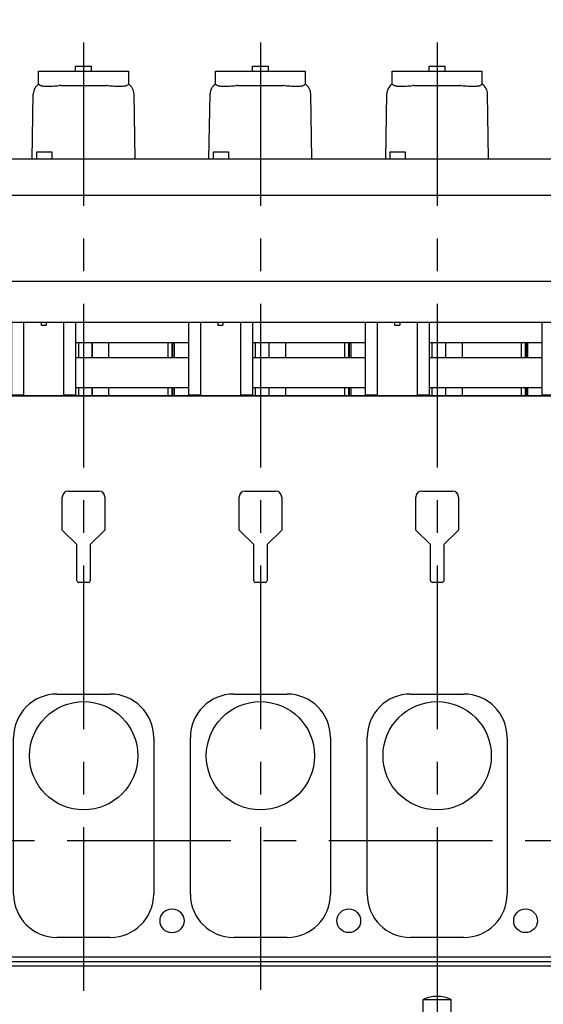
# Model space of a CAD drawing. Header units: millimetres. Extents: x 0 to 1189, y 0 to 841.
# Tile 86 of 106: x 708 to 786, y 575 to 723. Entities that reach past the tile are written whole.
import ezdxf
from ezdxf.enums import TextEntityAlignment as Align

# ---------------------------------------------------------------- set-up
doc = ezdxf.new("R2010")
doc.units = ezdxf.units.MM
doc.header["$LTSCALE"] = 65.395
doc.linetypes.add('CENTER', pattern=[0.6, 0.375, -0.075, 0.075, -0.075])
doc.linetypes.add('PHANTOM', pattern=[0.8, 0.45, -0.05, 0.1, -0.05, 0.1, -0.05])
doc.layers.get('0').update_dxf_attribs({"linetype": 'CONTINUOUS'})
for name, color, linetype in [('1907_210700_40_SIMPLE1_T2_X_PBL163', 7, 'CONTINUOUS'), ('1907_210700_40_SIMPLE1_T2_X_PBL183', 7, 'CONTINUOUS'), ('1907_210700_40_SIMPLE1_T2_X_PBL195', 7, 'CONTINUOUS'), ('1907_210700_40_SIMPLE1_X_ABL162', 7, 'CONTINUOUS'), ('1907_210700_40_SIMPLE1_X_ABL182', 7, 'CONTINUOUS'), ('1907_210700_40_SIMPLE1_X_ABL194', 7, 'CONTINUOUS'), ('1907_734000_04_SIMPLE1_C_ABL108', 7, 'CONTINUOUS'), ('1907_734000_04_SIMPLE1_T1_C_PBL109', 7, 'CONTINUOUS'), ('1997_111200_14_SIMPLE1_T4_X_PBL126', 7, 'CONTINUOUS'), ('1997_111200_14_SIMPLE1_T4_X_PBL128', 7, 'CONTINUOUS'), ('1997_111200_14_SIMPLE1_T4_X_PBL130', 7, 'CONTINUOUS'), ('1997_111200_14_SIMPLE1_X_ABL76', 7, 'CONTINUOUS'), ('1997_832000_08_SIMPLE1_T2_X_PBL161', 7, 'CONTINUOUS'), ('1997_832000_08_SIMPLE1_T2_X_PBL165', 7, 'CONTINUOUS'), ('1997_832000_08_SIMPLE1_T2_X_PBL166', 7, 'CONTINUOUS'), ('1997_832000_08_SIMPLE1_T3_X_PBL160', 7, 'CONTINUOUS'), ('1997_832000_08_SIMPLE1_T3_X_PBL164', 7, 'CONTINUOUS'), ('1997_832000_08_SIMPLE1_T3_X_PBL171', 7, 'CONTINUOUS'), ('1997_832000_08_SIMPLE1_T3_X_PBL172', 7, 'CONTINUOUS'), ('1997_832000_08_SIMPLE1_T3_X_PBL173', 7, 'CONTINUOUS'), ('1997_832000_08_SIMPLE1_T3_X_PBL174', 7, 'CONTINUOUS'), ('1997_832000_08_SIMPLE1_T3_X_PBL175', 7, 'CONTINUOUS'), ('1997_832000_08_SIMPLE1_T5_X_PBL191', 7, 'CONTINUOUS'), ('1997_832000_08_SIMPLE1_T5_X_PBL192', 7, 'CONTINUOUS'), ('1997_832000_08_SIMPLE1_X_ABL99', 7, 'CONTINUOUS'), ('32007_040000_TLKGS_KS_V_ABL104', 7, 'CONTINUOUS'), ('32007_041000_TLKGS_KS_V_ABL105', 7, 'CONTINUOUS'), ('32097_000000_TLKGS_MARKETING_ABL3', 7, 'CONTINUOUS'), ('32097_030000_TLKGS_V_ABL12', 7, 'CONTINUOUS'), ('32097_100000_TLKGS_V_ABL31', 7, 'CONTINUOUS'), ('32097_111000_01_SIMPLE1_T1_X_PBL75', 7, 'CONTINUOUS'), ('32097_111000_01_SIMPLE1_X_ABL74', 7, 'CONTINUOUS'), ('32097_111200_01_SIMPLE1_T4_X_PBL125', 7, 'CONTINUOUS'), ('32097_111200_01_SIMPLE1_T4_X_PBL127', 7, 'CONTINUOUS'), ('32097_111200_01_SIMPLE1_T4_X_PBL129', 7, 'CONTINUOUS'), ('32097_111200_01_SIMPLE1_X_ABL95', 7, 'CONTINUOUS'), ('32097_111400_01_SIMPLE1_T1_X_PBL93', 7, 'CONTINUOUS'), ('32097_111400_01_SIMPLE1_X_ABL92', 7, 'CONTINUOUS'), ('32097_152000_01_SIMPLE1_T2_VOR_PBL84', 7, 'CONTINUOUS'), ('32097_152000_01_SIMPLE1_VORAB_ABL32', 7, 'CONTINUOUS'), ('32097_200000_TLKGS_V_ABL101', 7, 'CONTINUOUS'), ('32097_700000_TLKGS_V_ABL13', 7, 'CONTINUOUS'), ('32097_727000_01_SIMPLE1_T1_VOR_PBL17', 7, 'CONTINUOUS'), ('32097_727000_01_SIMPLE1_VORAB_ABL16', 7, 'CONTINUOUS'), ('32097_800000_TLKGS_V_ABL24', 7, 'CONTINUOUS'), ('new_view_1_VBL0', 7, 'CONTINUOUS')]:
    doc.layers.add(name, color=color, linetype=linetype)
doc.styles.get("Standard").update_dxf_attribs({"font": 'txt', "width": 0.6})
doc.dimstyles.new('DIMSTYLE_2', dxfattribs={"dimtxt": 3.5, "dimasz": 3.5, "dimexe": 1.8, "dimexo": 0, "dimgap": 0.875, "dimtad": 1, "dimdec": 0, "dimlfac": 20, "dimdsep": 46, "dimtxsty": 'Standard', "dimblk": '_FILLED', "dimblk1": '_FILLED', "dimblk2": '_FILLED', "dimcen": 0.09, "dimadec": 0, "dimazin": 0, "dimtp": 2, "dimtm": 2, "dimtfac": 1, "dimtdec": 0, "dimtofl": 0, "dimtmove": 0, "dimatfit": 3, "dimldrblk": '_FILLED', "dimfxl": 1, "dimtolj": 1, "dimarcsym": 0})
doc.dimstyles.new('DIMSTYLE_3', dxfattribs={"dimtxt": 3.5, "dimasz": 3.5, "dimexe": 1.8, "dimexo": 0, "dimgap": 0.875, "dimtad": 1, "dimdec": 1, "dimlfac": 20, "dimdsep": 46, "dimtxsty": 'Standard', "dimblk": '_FILLED', "dimblk1": '_FILLED', "dimblk2": '_FILLED', "dimcen": 0.09, "dimadec": 0, "dimazin": 0, "dimtp": 2, "dimtm": 2, "dimtfac": 1, "dimtdec": 1, "dimtofl": 0, "dimtmove": 0, "dimatfit": 3, "dimldrblk": '_FILLED', "dimfxl": 1, "dimtolj": 1, "dimarcsym": 0})

# ---------------------------------------------------------------- blocks, each defined once
blk = doc.blocks.new('_FILLED')
at = {"color": 0, "linetype": 'ByBlock'}
blk.add_solid([(0, 0), (-1, 0.167), (-1, -0.167)], dxfattribs=at)
blk = doc.blocks.new('*D3')
at = {"color": 2, "linetype": 'Continuous'}
for p, q in [((539.45, 712.82), (539.45, 760.35)), ((850, 712.35), (850, 760.35)), ((539.45, 758.55), (694.72, 758.55)), ((850, 758.55), (694.72, 758.55))]:
    blk.add_line(p, q, dxfattribs=at)
at = {"color": 2, "linetype": 'Continuous', "xscale": 3.5, "yscale": 3.5, "zscale": 3.5, "rotation": 180}
blk.add_blockref('_FILLED', (539.45, 758.55), dxfattribs=at)
at = {"color": 2, "linetype": 'Continuous', "xscale": 3.5, "yscale": 3.5, "zscale": 3.5}
blk.add_blockref('_FILLED', (850, 758.55), dxfattribs=at)
at = {"color": 2, "linetype": 'Continuous', "width": 0.647619}
blk.add_text(' 6335', height=3.5, dxfattribs=at).set_placement((694.72, 759.42), align=Align.CENTER)
blk = doc.blocks.new('*D24')
at = {"color": 2, "linetype": 'Continuous'}
for p, q in [((563.4, 748.5), (909.14, 748.5)), ((907.34, 748.5), (907.34, 674.25)), ((907.34, 600), (907.34, 674.25)), ((896.51, 600), (909.14, 600))]:
    blk.add_line(p, q, dxfattribs=at)
at = {"color": 2, "linetype": 'Continuous', "xscale": 3.5, "yscale": 3.5, "zscale": 3.5}
for p, rotation in [((907.34, 748.5), 90), ((907.34, 600), 270)]:
    blk.add_blockref('_FILLED', p, dxfattribs=dict(at, rotation=rotation))
at = {"color": 2, "linetype": 'Continuous', "width": 0.690476}
blk.add_text('2970', height=3.5, rotation=90, dxfattribs=at).set_placement((906.47, 674.25), align=Align.CENTER)
blk = doc.blocks.new('32097_727000_01_SIMPLE1_T1_VOR_PBL17', base_point=(710.94, 712.25))
at = {"layer": '32097_727000_01_SIMPLE1_T1_VOR_PBL17', "color": 7, "linetype": 'Continuous'}
for p, q in [((710.46, 702.3), (710.46, 703.35)), ((710.46, 703.35), (712.71, 703.35)), ((712.71, 703.35), (712.71, 702.3)), ((736.96, 702.3), (736.96, 703.35)), ((736.96, 703.35), (739.21, 703.35)), ((739.21, 703.35), (739.21, 702.3)), ((763.46, 702.3), (763.46, 703.35)), ((763.46, 703.35), (765.71, 703.35)), ((765.71, 703.35), (765.71, 702.3)), ((622.42, 702.3), (868.52, 702.3)), ((729.48, 702.3), (729.48, 702.3)), ((729.48, 702.3), (732.02, 702.3)), ((732.02, 702.3), (732.02, 702.3)), ((755.98, 702.3), (755.98, 702.3)), ((755.98, 702.3), (758.52, 702.3)), ((758.52, 702.3), (758.52, 702.3)), ((782.48, 702.3), (785.02, 702.3)), ((782.48, 702.3), (782.48, 702.3)), ((785.02, 702.3), (785.02, 702.3)), ((622.42, 696.83), (868.52, 696.83)), ((622.42, 683.93), (868.52, 683.93)), ((622.42, 677.8), (868.52, 677.8))]:
    blk.add_line(p, q, dxfattribs=at)
blk = doc.blocks.new('32097_727000_01_SIMPLE1_VORAB_ABL16', base_point=(710.94, 712.25))
at = {"layer": '32097_727000_01_SIMPLE1_T1_VOR_PBL17'}
blk.add_blockref('32097_727000_01_SIMPLE1_T1_VOR_PBL17', (710.94, 712.25), dxfattribs=at)
blk = doc.blocks.new('32097_700000_TLKGS_V_ABL13', base_point=(710.94, 712.25))
at = {"layer": '32097_727000_01_SIMPLE1_VORAB_ABL16'}
blk.add_blockref('32097_727000_01_SIMPLE1_VORAB_ABL16', (710.94, 712.25), dxfattribs=at)
blk = doc.blocks.new('1997_832000_08_SIMPLE1_T3_X_PBL160', base_point=(707.6, 672.35))
at = {"layer": '1997_832000_08_SIMPLE1_T3_X_PBL160', "color": 7, "linetype": 'Continuous'}
for p, q in [((706.7, 677.8), (706.7, 666.9)), ((708.5, 677.14), (708.5, 675.05)), ((708.5, 672.2), (708.5, 670.11)), ((706.7, 666.9), (708.5, 666.9))]:
    blk.add_line(p, q, dxfattribs=at)
blk = doc.blocks.new('1997_832000_08_SIMPLE1_T2_X_PBL161', base_point=(711.5, 672.27))
at = {"layer": '1997_832000_08_SIMPLE1_T2_X_PBL161', "color": 7, "linetype": 'Continuous'}
for p, q in [((708.5, 677.8), (708.5, 672.2)), ((711.12, 677.8), (711.12, 677.32)), ((711.12, 677.32), (711.88, 677.32)), ((711.88, 677.8), (711.88, 677.32)), ((714.5, 677.8), (714.5, 672.2)), ((708.5, 670.93), (708.5, 666.75)), ((714.5, 670.93), (714.5, 666.75)), ((708.5, 666.8), (714.5, 666.8))]:
    blk.add_line(p, q, dxfattribs=at)
blk = doc.blocks.new('1997_832000_08_SIMPLE1_T3_X_PBL164', base_point=(715.4, 672.35))
at = {"layer": '1997_832000_08_SIMPLE1_T3_X_PBL164', "color": 7, "linetype": 'Continuous'}
for p, q in [((714.5, 677.14), (714.5, 675.05)), ((716.3, 677.8), (716.3, 666.9)), ((714.5, 672.2), (714.5, 670.11)), ((714.5, 666.9), (716.3, 666.9))]:
    blk.add_line(p, q, dxfattribs=at)
blk = doc.blocks.new('1997_832000_08_SIMPLE1_T2_X_PBL165', base_point=(738, 672.27))
at = {"layer": '1997_832000_08_SIMPLE1_T2_X_PBL165', "color": 7, "linetype": 'Continuous'}
for p, q in [((735, 677.8), (735, 672.2)), ((737.62, 677.8), (737.62, 677.32)), ((737.62, 677.32), (738.38, 677.32)), ((738.38, 677.8), (738.38, 677.32)), ((741, 677.8), (741, 672.2)), ((735, 670.93), (735, 666.75)), ((741, 670.93), (741, 666.75)), ((735, 666.8), (741, 666.8))]:
    blk.add_line(p, q, dxfattribs=at)
blk = doc.blocks.new('1997_832000_08_SIMPLE1_T2_X_PBL166', base_point=(764.5, 672.27))
at = {"layer": '1997_832000_08_SIMPLE1_T2_X_PBL166', "color": 7, "linetype": 'Continuous'}
for p, q in [((761.5, 677.8), (761.5, 672.2)), ((764.12, 677.8), (764.12, 677.32)), ((764.12, 677.32), (764.88, 677.32)), ((764.88, 677.8), (764.88, 677.32)), ((767.5, 677.8), (767.5, 672.2)), ((761.5, 670.93), (761.5, 666.75)), ((767.5, 670.93), (767.5, 666.75)), ((761.5, 666.8), (767.5, 666.8))]:
    blk.add_line(p, q, dxfattribs=at)
blk = doc.blocks.new('1997_832000_08_SIMPLE1_T3_X_PBL171', base_point=(734.1, 672.35))
at = {"layer": '1997_832000_08_SIMPLE1_T3_X_PBL171', "color": 7, "linetype": 'Continuous'}
for p, q in [((733.2, 677.8), (733.2, 666.9)), ((735, 677.14), (735, 675.05)), ((735, 672.2), (735, 670.11)), ((733.2, 666.9), (735, 666.9))]:
    blk.add_line(p, q, dxfattribs=at)
blk = doc.blocks.new('1997_832000_08_SIMPLE1_T3_X_PBL172', base_point=(741.9, 672.35))
at = {"layer": '1997_832000_08_SIMPLE1_T3_X_PBL172', "color": 7, "linetype": 'Continuous'}
for p, q in [((741, 677.14), (741, 675.05)), ((742.8, 677.8), (742.8, 666.9)), ((741, 672.2), (741, 670.11)), ((741, 666.9), (742.8, 666.9))]:
    blk.add_line(p, q, dxfattribs=at)
blk = doc.blocks.new('1997_832000_08_SIMPLE1_T3_X_PBL173', base_point=(760.6, 672.35))
at = {"layer": '1997_832000_08_SIMPLE1_T3_X_PBL173', "color": 7, "linetype": 'Continuous'}
for p, q in [((759.7, 677.8), (759.7, 666.9)), ((761.5, 677.14), (761.5, 675.05)), ((761.5, 672.2), (761.5, 670.11)), ((759.7, 666.9), (761.5, 666.9))]:
    blk.add_line(p, q, dxfattribs=at)
blk = doc.blocks.new('1997_832000_08_SIMPLE1_T3_X_PBL174', base_point=(768.4, 672.35))
at = {"layer": '1997_832000_08_SIMPLE1_T3_X_PBL174', "color": 7, "linetype": 'Continuous'}
for p, q in [((767.5, 677.14), (767.5, 675.05)), ((769.3, 677.8), (769.3, 666.9)), ((767.5, 672.2), (767.5, 670.11)), ((767.5, 666.9), (769.3, 666.9))]:
    blk.add_line(p, q, dxfattribs=at)
blk = doc.blocks.new('1997_832000_08_SIMPLE1_T3_X_PBL175', base_point=(787.1, 672.35))
at = {"layer": '1997_832000_08_SIMPLE1_T3_X_PBL175', "color": 7, "linetype": 'Continuous'}
for p, q in [((786.2, 677.8), (786.2, 666.9)), ((788, 677.14), (788, 675.05)), ((788, 672.2), (788, 670.11)), ((786.2, 666.9), (788, 666.9))]:
    blk.add_line(p, q, dxfattribs=at)
blk = doc.blocks.new('1997_832000_08_SIMPLE1_T5_X_PBL191', base_point=(738, 670.25))
at = {"layer": '1997_832000_08_SIMPLE1_T5_X_PBL191', "color": 7, "linetype": 'Continuous'}
for p, q in [((716.3, 672.5), (733.2, 672.5)), ((742.8, 672.5), (759.7, 672.5)), ((769.3, 672.5), (786.2, 672.5)), ((716.3, 668), (733.2, 668)), ((742.8, 668), (759.7, 668)), ((769.3, 668), (786.2, 668))]:
    blk.add_line(p, q, dxfattribs=at)
blk = doc.blocks.new('1997_832000_08_SIMPLE1_T5_X_PBL192', base_point=(738, 674.75))
at = {"layer": '1997_832000_08_SIMPLE1_T5_X_PBL192', "color": 7, "linetype": 'Continuous'}
for p, q in [((716.3, 674.75), (733.2, 674.75)), ((742.8, 674.75), (759.7, 674.75)), ((769.3, 674.75), (786.2, 674.75))]:
    blk.add_line(p, q, dxfattribs=at)
blk = doc.blocks.new('1997_832000_08_SIMPLE1_X_ABL99', base_point=(738, 672.27))
at = {"layer": '1997_832000_08_SIMPLE1_T2_X_PBL161'}
blk.add_blockref('1997_832000_08_SIMPLE1_T2_X_PBL161', (711.5, 672.27), dxfattribs=at)
at = {"layer": '1997_832000_08_SIMPLE1_T2_X_PBL165'}
blk.add_blockref('1997_832000_08_SIMPLE1_T2_X_PBL165', (738, 672.27), dxfattribs=at)
at = {"layer": '1997_832000_08_SIMPLE1_T2_X_PBL166'}
blk.add_blockref('1997_832000_08_SIMPLE1_T2_X_PBL166', (764.5, 672.27), dxfattribs=at)
at = {"layer": '1997_832000_08_SIMPLE1_T3_X_PBL160'}
blk.add_blockref('1997_832000_08_SIMPLE1_T3_X_PBL160', (707.6, 672.35), dxfattribs=at)
at = {"layer": '1997_832000_08_SIMPLE1_T3_X_PBL164'}
blk.add_blockref('1997_832000_08_SIMPLE1_T3_X_PBL164', (715.4, 672.35), dxfattribs=at)
at = {"layer": '1997_832000_08_SIMPLE1_T3_X_PBL171'}
blk.add_blockref('1997_832000_08_SIMPLE1_T3_X_PBL171', (734.1, 672.35), dxfattribs=at)
at = {"layer": '1997_832000_08_SIMPLE1_T3_X_PBL172'}
blk.add_blockref('1997_832000_08_SIMPLE1_T3_X_PBL172', (741.9, 672.35), dxfattribs=at)
at = {"layer": '1997_832000_08_SIMPLE1_T3_X_PBL173'}
blk.add_blockref('1997_832000_08_SIMPLE1_T3_X_PBL173', (760.6, 672.35), dxfattribs=at)
at = {"layer": '1997_832000_08_SIMPLE1_T3_X_PBL174'}
blk.add_blockref('1997_832000_08_SIMPLE1_T3_X_PBL174', (768.4, 672.35), dxfattribs=at)
at = {"layer": '1997_832000_08_SIMPLE1_T3_X_PBL175'}
blk.add_blockref('1997_832000_08_SIMPLE1_T3_X_PBL175', (787.1, 672.35), dxfattribs=at)
at = {"layer": '1997_832000_08_SIMPLE1_T5_X_PBL191'}
blk.add_blockref('1997_832000_08_SIMPLE1_T5_X_PBL191', (738, 670.25), dxfattribs=at)
at = {"layer": '1997_832000_08_SIMPLE1_T5_X_PBL192'}
blk.add_blockref('1997_832000_08_SIMPLE1_T5_X_PBL192', (738, 674.75), dxfattribs=at)
blk = doc.blocks.new('32097_800000_TLKGS_V_ABL24', base_point=(709.48, 652.15))
at = {"layer": '1997_832000_08_SIMPLE1_X_ABL99'}
blk.add_blockref('1997_832000_08_SIMPLE1_X_ABL99', (738, 672.27), dxfattribs=at)
blk = doc.blocks.new('32097_152000_01_SIMPLE1_T2_VOR_PBL84', base_point=(770.5, 568.82))
at = {"layer": '32097_152000_01_SIMPLE1_T2_VOR_PBL84', "color": 2, "linetype": 'CENTER'}
blk.add_line((770.5, 581.65), (770.5, 555.98), dxfattribs=at)
at = {"layer": '32097_152000_01_SIMPLE1_T2_VOR_PBL84', "color": 8, "linetype": 'PHANTOM'}
for p, q in [((768.42, 576.21), (772.58, 576.21)), ((768.42, 572.91), (768.42, 576.21)), ((772.58, 572.91), (772.58, 576.21)), ((768.29, 572.91), (772.71, 572.91)), ((768.29, 572.55), (768.29, 572.91)), ((769.25, 572.55), (771.75, 572.55)), ((769.51, 569.75), (769.51, 572.55)), ((771.49, 569.75), (771.49, 572.55)), ((772.71, 572.55), (772.71, 572.91)), ((767.9, 568.73), (767.9, 569.65)), ((767.9, 568.73), (773.1, 568.73)), ((769.06, 568.48), (769.06, 568.73)), ((769.25, 569.75), (771.75, 569.75)), ((771.94, 568.48), (771.94, 568.73)), ((773.1, 568.73), (773.1, 569.65)), ((762.71, 564.49), (764.1, 567.58)), ((765.13, 568.32), (767, 568.48)), ((767, 568.48), (774, 568.48)), ((775.87, 568.32), (774, 568.48)), ((778.29, 564.49), (776.9, 567.58)), ((761.5, 565.85), (762.5, 565.85)), ((761.5, 564.49), (761.5, 565.85)), ((762.5, 564.49), (762.5, 565.85)), ((778.5, 565.85), (779.5, 565.85)), ((778.5, 564.49), (778.5, 565.85)), ((779.5, 564.49), (779.5, 565.85)), ((761.25, 564.49), (764.18, 564.49)), ((761.25, 562.74), (761.25, 564.49)), ((776.82, 564.49), (779.75, 564.49)), ((779.75, 562.74), (779.75, 564.49)), ((761.25, 562.74), (779.75, 562.74)), ((761.5, 561.35), (761.5, 562.74)), ((762.5, 561.35), (762.5, 562.74)), ((763.65, 563.74), (777.35, 563.74)), ((763.65, 562.74), (763.65, 563.74)), ((763.78, 562.23), (763.76, 562.74)), ((777.22, 562.23), (777.24, 562.74)), ((777.35, 562.74), (777.35, 563.74)), ((778.5, 561.35), (778.5, 562.74)), ((779.5, 561.35), (779.5, 562.74)), ((761, 561.35), (780, 561.35)), ((761, 559.85), (761, 561.35)), ((763.78, 562.23), (777.22, 562.23)), ((764.27, 561.98), (763.78, 562.23)), ((764.27, 561.98), (776.73, 561.98)), ((764.34, 561.35), (764.27, 561.98)), ((776.66, 561.35), (776.73, 561.98)), ((776.73, 561.98), (777.22, 562.23)), ((780, 559.85), (780, 561.35)), ((757.5, 559.85), (783.5, 559.85)), ((757.5, 557.85), (757.5, 559.85)), ((783.5, 557.85), (783.5, 559.85)), ((757.5, 557.85), (783.5, 557.85))]:
    blk.add_line(p, q, dxfattribs=at)
for centre, radius, start, end in [((770.5, 571.51), 5.14, 66.0588, 113.9412), ((765.24, 567.07), 1.25, 95, 155.8195), ((775.76, 567.07), 1.25, 24.1805, 85)]:
    blk.add_arc(centre, radius, start, end, dxfattribs=at)
for points, knots in [([(764.18, 564.49), (764.13, 564.43), (763.95, 564.19), (763.78, 563.94), (763.65, 563.74)], [0, 0, 0, 0, 0.247602, 1, 1, 1, 1]), ([(777.35, 563.74), (777.31, 563.81), (777.14, 564.06), (776.96, 564.31), (776.82, 564.49)], [0, 0, 0, 0, 0.252037, 1, 1, 1, 1])]:
    blk.add_open_spline(points, degree=3, knots=knots, dxfattribs=at)
blk = doc.blocks.new('32097_152000_01_SIMPLE1_VORAB_ABL32', base_point=(729.23, 556.02))
at = {"layer": '32097_152000_01_SIMPLE1_T2_VOR_PBL84'}
blk.add_blockref('32097_152000_01_SIMPLE1_T2_VOR_PBL84', (770.5, 568.82), dxfattribs=at)
blk = doc.blocks.new('32097_111000_01_SIMPLE1_T1_X_PBL75', base_point=(741.55, 619.62))
at = {"layer": '32097_111000_01_SIMPLE1_T1_X_PBL75', "color": 7, "linetype": 'Continuous'}
for p, q in [((662, 666.75), (880.6, 666.75)), ((714.3, 646.57), (714.3, 651.55)), ((715.2, 652.45), (719.8, 652.45)), ((720.7, 651.55), (720.7, 646.57)), ((740.8, 646.57), (740.8, 651.55)), ((741.7, 652.45), (746.3, 652.45)), ((747.2, 651.55), (747.2, 646.57)), ((767.3, 646.57), (767.3, 651.55)), ((768.2, 652.45), (772.8, 652.45)), ((773.7, 651.55), (773.7, 646.57)), ((716.5, 644.43), (714.3, 646.57)), ((720.7, 646.57), (718.5, 644.43)), ((743, 644.43), (740.8, 646.57)), ((747.2, 646.57), (745, 644.43)), ((769.5, 644.43), (767.3, 646.57)), ((773.7, 646.57), (771.5, 644.43)), ((716.5, 639.05), (716.5, 644.43)), ((718.5, 644.43), (718.5, 639.05)), ((743, 639.05), (743, 644.43)), ((745, 644.43), (745, 639.05)), ((769.5, 639.05), (769.5, 644.43)), ((771.5, 644.43), (771.5, 639.05)), ((718.2, 638.75), (716.8, 638.75)), ((744.7, 638.75), (743.3, 638.75)), ((771.2, 638.75), (769.8, 638.75)), ((602.5, 582.58), (880.6, 582.58)), ((602.5, 581.88), (880.6, 581.88)), ((602.5, 581.25), (880.6, 581.25))]:
    blk.add_line(p, q, dxfattribs=at)
for centre, radius in [((730.75, 588), 1.8), ((757.25, 588), 1.78), ((783.75, 588), 1.78)]:
    blk.add_circle(centre, radius, dxfattribs=at)
for centre, radius, start, end in [((715.2, 651.55), 0.9, 90, 180), ((719.8, 651.55), 0.9, 0, 90), ((741.7, 651.55), 0.9, 90, 180), ((746.3, 651.55), 0.9, 0, 90), ((768.2, 651.55), 0.9, 90, 180), ((772.8, 651.55), 0.9, 0, 90), ((716.8, 639.05), 0.3, 180, 270), ((718.2, 639.05), 0.3, 270, 360), ((743.3, 639.05), 0.3, 180, 270), ((744.7, 639.05), 0.3, 270, 360), ((769.8, 639.05), 0.3, 180, 270), ((771.2, 639.05), 0.3, 270, 360)]:
    blk.add_arc(centre, radius, start, end, dxfattribs=at)
blk = doc.blocks.new('32097_111000_01_SIMPLE1_X_ABL74', base_point=(741.55, 619.625))
at = {"layer": '32097_111000_01_SIMPLE1_T1_X_PBL75'}
blk.add_blockref('32097_111000_01_SIMPLE1_T1_X_PBL75', (741.55, 619.625), dxfattribs=at)
blk = doc.blocks.new('1997_111200_14_SIMPLE1_T4_X_PBL126', base_point=(770.5, 603.75))
at = {"layer": '1997_111200_14_SIMPLE1_T4_X_PBL126', "color": 7, "linetype": 'Continuous'}
for p, q in [((766.5, 622), (774.5, 622)), ((760, 592), (760, 615.5)), ((781, 615.5), (781, 592)), ((774.5, 585.5), (766.5, 585.5))]:
    blk.add_line(p, q, dxfattribs=at)
blk.add_circle((770.5, 612.75), 8.12, dxfattribs=at)
for centre, start, end in [((766.5, 615.5), 90, 180), ((774.5, 615.5), 0, 90), ((766.5, 592), 180, 270), ((774.5, 592), 270, 360)]:
    blk.add_arc(centre, 6.5, start, end, dxfattribs=at)
blk = doc.blocks.new('1997_111200_14_SIMPLE1_T4_X_PBL128', base_point=(744, 603.75))
at = {"layer": '1997_111200_14_SIMPLE1_T4_X_PBL128', "color": 7, "linetype": 'Continuous'}
for p, q in [((740, 622), (748, 622)), ((733.5, 592), (733.5, 615.5)), ((754.5, 615.5), (754.5, 592)), ((748, 585.5), (740, 585.5))]:
    blk.add_line(p, q, dxfattribs=at)
blk.add_circle((744, 612.75), 8.12, dxfattribs=at)
for centre, start, end in [((740, 615.5), 90, 180), ((748, 615.5), 0, 90), ((740, 592), 180, 270), ((748, 592), 270, 360)]:
    blk.add_arc(centre, 6.5, start, end, dxfattribs=at)
blk = doc.blocks.new('1997_111200_14_SIMPLE1_T4_X_PBL130', base_point=(717.5, 603.75))
at = {"layer": '1997_111200_14_SIMPLE1_T4_X_PBL130', "color": 7, "linetype": 'Continuous'}
for p, q in [((713.5, 622), (721.5, 622)), ((707, 592), (707, 615.5)), ((728, 615.5), (728, 592)), ((721.5, 585.5), (713.5, 585.5))]:
    blk.add_line(p, q, dxfattribs=at)
blk.add_circle((717.5, 612.75), 8.12, dxfattribs=at)
for centre, start, end in [((713.5, 615.5), 90, 180), ((721.5, 615.5), 0, 90), ((713.5, 592), 180, 270), ((721.5, 592), 270, 360)]:
    blk.add_arc(centre, 6.5, start, end, dxfattribs=at)
blk = doc.blocks.new('1997_111200_14_SIMPLE1_X_ABL76', base_point=(735.08, 603.62))
at = {"layer": '1997_111200_14_SIMPLE1_T4_X_PBL126'}
blk.add_blockref('1997_111200_14_SIMPLE1_T4_X_PBL126', (770.5, 603.75), dxfattribs=at)
at = {"layer": '1997_111200_14_SIMPLE1_T4_X_PBL128'}
blk.add_blockref('1997_111200_14_SIMPLE1_T4_X_PBL128', (744, 603.75), dxfattribs=at)
at = {"layer": '1997_111200_14_SIMPLE1_T4_X_PBL130'}
blk.add_blockref('1997_111200_14_SIMPLE1_T4_X_PBL130', (717.5, 603.75), dxfattribs=at)
blk = doc.blocks.new('32097_111400_01_SIMPLE1_T1_X_PBL93', base_point=(744.43, 672.3))
at = {"layer": '32097_111400_01_SIMPLE1_T1_X_PBL93', "color": 7, "linetype": 'Continuous'}
for p, q in [((716.76, 672.5), (716.76, 674.75)), ((718.8, 672.5), (718.8, 674.75)), ((718.82, 672.5), (718.82, 674.75)), ((721.3, 672.5), (721.3, 674.75)), ((730.15, 672.5), (730.15, 674.75)), ((730.75, 672.5), (730.75, 674.75)), ((730.87, 672.5), (730.87, 674.75)), ((731.1, 672.5), (731.1, 674.75)), ((743.26, 672.5), (743.26, 674.75)), ((745.3, 672.5), (745.3, 674.75)), ((745.32, 672.5), (745.32, 674.75)), ((747.8, 672.5), (747.8, 674.75)), ((756.65, 672.5), (756.65, 674.75)), ((757.25, 672.5), (757.25, 674.75)), ((757.37, 672.5), (757.37, 674.75)), ((757.6, 672.5), (757.6, 674.75)), ((769.76, 672.5), (769.76, 674.75)), ((771.8, 672.5), (771.8, 674.75)), ((771.82, 672.5), (771.82, 674.75)), ((774.3, 672.5), (774.3, 674.75)), ((783.15, 672.5), (783.15, 674.75)), ((783.75, 672.5), (783.75, 674.75)), ((783.87, 672.5), (783.87, 674.75)), ((784.1, 672.5), (784.1, 674.75)), ((716.76, 666.8), (716.76, 668)), ((718.8, 666.8), (718.8, 668)), ((718.82, 666.8), (718.82, 668)), ((721.3, 666.8), (721.3, 668)), ((730.15, 666.8), (730.15, 668)), ((730.75, 666.8), (730.75, 668)), ((730.87, 666.8), (730.87, 668)), ((731.1, 666.8), (731.1, 668)), ((743.26, 666.8), (743.26, 668)), ((745.3, 666.8), (745.3, 668)), ((745.32, 666.8), (745.32, 668)), ((747.8, 666.8), (747.8, 668)), ((756.65, 666.8), (756.65, 668)), ((757.25, 666.8), (757.25, 668)), ((757.37, 666.8), (757.37, 668)), ((757.6, 666.8), (757.6, 668)), ((769.76, 666.8), (769.76, 668)), ((771.8, 666.8), (771.8, 668)), ((771.82, 666.8), (771.82, 668)), ((774.3, 666.8), (774.3, 668)), ((783.15, 666.8), (783.15, 668)), ((783.75, 666.8), (783.75, 668)), ((783.87, 666.8), (783.87, 668)), ((784.1, 666.8), (784.1, 668)), ((688, 666.8), (708.5, 666.8)), ((714.5, 666.8), (735, 666.8)), ((733.33, 666.8), (733.33, 666.9)), ((733.5, 666.8), (733.5, 666.9)), ((741, 666.8), (761.5, 666.8)), ((759.83, 666.8), (759.83, 666.9)), ((760, 666.8), (760, 666.9)), ((767.5, 666.8), (788, 666.8)), ((786.33, 666.8), (786.33, 666.9))]:
    blk.add_line(p, q, dxfattribs=at)
blk = doc.blocks.new('32097_111400_01_SIMPLE1_X_ABL92', base_point=(744.43, 672.3))
at = {"layer": '32097_111400_01_SIMPLE1_T1_X_PBL93'}
blk.add_blockref('32097_111400_01_SIMPLE1_T1_X_PBL93', (744.43, 672.3), dxfattribs=at)
blk = doc.blocks.new('32097_111200_01_SIMPLE1_T4_X_PBL125', base_point=(770.5, 603.75))
at = {"layer": '32097_111200_01_SIMPLE1_T4_X_PBL125', "color": 7, "linetype": 'Continuous'}
for p, q in [((766.5, 622), (774.5, 622)), ((760, 592), (760, 615.5)), ((781, 615.5), (781, 592)), ((774.5, 585.5), (766.5, 585.5))]:
    blk.add_line(p, q, dxfattribs=at)
blk.add_circle((770.5, 612.75), 8.12, dxfattribs=at)
for centre, start, end in [((766.5, 615.5), 90, 180), ((774.5, 615.5), 0, 90), ((766.5, 592), 180, 270), ((774.5, 592), 270, 360)]:
    blk.add_arc(centre, 6.5, start, end, dxfattribs=at)
blk = doc.blocks.new('32097_111200_01_SIMPLE1_T4_X_PBL127', base_point=(744, 603.75))
at = {"layer": '32097_111200_01_SIMPLE1_T4_X_PBL127', "color": 7, "linetype": 'Continuous'}
for p, q in [((740, 622), (748, 622)), ((733.5, 592), (733.5, 615.5)), ((754.5, 615.5), (754.5, 592)), ((748, 585.5), (740, 585.5))]:
    blk.add_line(p, q, dxfattribs=at)
blk.add_circle((744, 612.75), 8.12, dxfattribs=at)
for centre, start, end in [((740, 615.5), 90, 180), ((748, 615.5), 0, 90), ((740, 592), 180, 270), ((748, 592), 270, 360)]:
    blk.add_arc(centre, 6.5, start, end, dxfattribs=at)
blk = doc.blocks.new('32097_111200_01_SIMPLE1_T4_X_PBL129', base_point=(717.5, 603.75))
at = {"layer": '32097_111200_01_SIMPLE1_T4_X_PBL129', "color": 7, "linetype": 'Continuous'}
for p, q in [((713.5, 622), (721.5, 622)), ((707, 592), (707, 615.5)), ((728, 615.5), (728, 592)), ((721.5, 585.5), (713.5, 585.5))]:
    blk.add_line(p, q, dxfattribs=at)
blk.add_circle((717.5, 612.75), 8.12, dxfattribs=at)
for centre, start, end in [((713.5, 615.5), 90, 180), ((721.5, 615.5), 0, 90), ((713.5, 592), 180, 270), ((721.5, 592), 270, 360)]:
    blk.add_arc(centre, 6.5, start, end, dxfattribs=at)
blk = doc.blocks.new('32097_111200_01_SIMPLE1_X_ABL95', base_point=(744, 603.75))
at = {"layer": '32097_111200_01_SIMPLE1_T4_X_PBL125'}
blk.add_blockref('32097_111200_01_SIMPLE1_T4_X_PBL125', (770.5, 603.75), dxfattribs=at)
at = {"layer": '32097_111200_01_SIMPLE1_T4_X_PBL127'}
blk.add_blockref('32097_111200_01_SIMPLE1_T4_X_PBL127', (744, 603.75), dxfattribs=at)
at = {"layer": '32097_111200_01_SIMPLE1_T4_X_PBL129'}
blk.add_blockref('32097_111200_01_SIMPLE1_T4_X_PBL129', (717.5, 603.75), dxfattribs=at)
blk = doc.blocks.new('32097_100000_TLKGS_V_ABL31', base_point=(729.23, 616.65))
at = {"layer": '1997_111200_14_SIMPLE1_X_ABL76'}
blk.add_blockref('1997_111200_14_SIMPLE1_X_ABL76', (735.08, 603.62), dxfattribs=at)
at = {"layer": '32097_111000_01_SIMPLE1_X_ABL74'}
blk.add_blockref('32097_111000_01_SIMPLE1_X_ABL74', (741.55, 619.62), dxfattribs=at)
at = {"layer": '32097_111200_01_SIMPLE1_X_ABL95'}
blk.add_blockref('32097_111200_01_SIMPLE1_X_ABL95', (744, 603.75), dxfattribs=at)
at = {"layer": '32097_111400_01_SIMPLE1_X_ABL92'}
blk.add_blockref('32097_111400_01_SIMPLE1_X_ABL92', (744.43, 672.3), dxfattribs=at)
at = {"layer": '32097_152000_01_SIMPLE1_VORAB_ABL32'}
blk.add_blockref('32097_152000_01_SIMPLE1_VORAB_ABL32', (729.23, 556.02), dxfattribs=at)
blk = doc.blocks.new('1907_210700_40_SIMPLE1_T2_X_PBL163', base_point=(717.5, 648.47))
at = {"layer": '1907_210700_40_SIMPLE1_T2_X_PBL163', "color": 2, "linetype": 'CENTER'}
blk.add_line((717.5, 719.75), (717.5, 577.2), dxfattribs=at)
at = {"layer": '1907_210700_40_SIMPLE1_T2_X_PBL163', "color": 7, "linetype": 'Continuous'}
for p, q in [((710.75, 713.47), (710.75, 715.45)), ((710.75, 715.45), (724.25, 715.45)), ((716.3, 715.45), (716.3, 716.2)), ((716.3, 716.2), (718.7, 716.2)), ((718.7, 715.45), (718.7, 716.2)), ((724.25, 713.47), (724.25, 715.45)), ((709.78, 702.3), (709.95, 712.03)), ((714.07, 713.27), (720.93, 713.27)), ((725.21, 702.3), (725.05, 712.03))]:
    blk.add_line(p, q, dxfattribs=at)
for centre, radius, start, end in [((711.7, 712), 1.75, 122.8546, 179.0423), ((723.3, 712), 1.75, 0.9843, 56.9112), ((711.08, 713.23), 0.0524, 51.5282, 56.4511), ((714.07, 710.13), 3.14, 89.9865, 93.9813), ((720.94, 710.13), 3.13, 86.0227, 90.0625), ((723.92, 713.23), 0.0517, 123.3566, 128.2037)]:
    blk.add_arc(centre, radius, start, end, dxfattribs=at)
for points, knots in [([(710.75, 713.47), (710.75, 713.47), (710.75, 713.47), (710.75, 713.47), (710.75, 713.47)], [0, 0, 0, 0, 0.260085, 1, 1, 1, 1]), ([(710.77, 713.47), (710.8, 713.45), (710.91, 713.4), (711.02, 713.33), (711.11, 713.28)], [0, 0, 0, 0, 0.242691, 1, 1, 1, 1]), ([(723.89, 713.27), (723.92, 713.29), (724.03, 713.36), (724.15, 713.42), (724.23, 713.46)], [0, 0, 0, 0, 0.258219, 1, 1, 1, 1]), ([(724.25, 713.46), (724.25, 713.46), (724.25, 713.46), (724.25, 713.46), (724.25, 713.47)], [0, 0, 0, 0, 0.73992, 1, 1, 1, 1]), ([(711.11, 713.27), (711.12, 713.27), (711.15, 713.25), (711.24, 713.23), (711.41, 713.21), (711.68, 713.19), (712.02, 713.18), (712.42, 713.19), (713.04, 713.21), (713.52, 713.24), (713.85, 713.26)], [0, 0, 0, 0, 0.014473, 0.036542, 0.104049, 0.201512, 0.325978, 0.473353, 0.638647, 1, 1, 1, 1]), ([(721.15, 713.26), (721.48, 713.24), (721.96, 713.21), (722.58, 713.19), (722.98, 713.18), (723.32, 713.19), (723.59, 713.21), (723.76, 713.23), (723.85, 713.25), (723.88, 713.26), (723.89, 713.27)], [0, 0, 0, 0, 0.36138, 0.526686, 0.674072, 0.798546, 0.89601, 0.963503, 0.985556, 1, 1, 1, 1])]:
    blk.add_open_spline(points, degree=3, knots=knots, dxfattribs=at)
for points in [[(710.75, 713.47), (710.76, 713.47), (710.76, 713.47), (710.77, 713.47)], [(724.23, 713.46), (724.24, 713.46), (724.24, 713.46), (724.25, 713.46)]]:
    blk.add_open_spline(points, degree=3, dxfattribs=at)
blk = doc.blocks.new('1907_210700_40_SIMPLE1_X_ABL162', base_point=(717.5, 648.47))
at = {"layer": '1907_210700_40_SIMPLE1_T2_X_PBL163'}
blk.add_blockref('1907_210700_40_SIMPLE1_T2_X_PBL163', (717.5, 648.47), dxfattribs=at)
blk = doc.blocks.new('1907_210700_40_SIMPLE1_T2_X_PBL183', base_point=(744, 648.7))
at = {"layer": '1907_210700_40_SIMPLE1_T2_X_PBL183', "color": 2, "linetype": 'CENTER'}
blk.add_line((744, 719.75), (744, 577.66), dxfattribs=at)
at = {"layer": '1907_210700_40_SIMPLE1_T2_X_PBL183', "color": 7, "linetype": 'Continuous'}
for p, q in [((737.25, 713.47), (737.25, 715.45)), ((737.25, 715.45), (750.75, 715.45)), ((742.8, 715.45), (742.8, 716.2)), ((742.8, 716.2), (745.2, 716.2)), ((745.2, 715.45), (745.2, 716.2)), ((750.75, 713.47), (750.75, 715.45)), ((736.28, 702.3), (736.45, 712.03)), ((740.57, 713.27), (747.43, 713.27)), ((751.71, 702.3), (751.55, 712.03))]:
    blk.add_line(p, q, dxfattribs=at)
for centre, radius, start, end in [((738.2, 712), 1.75, 122.8546, 179.0423), ((749.8, 712), 1.75, 0.9843, 56.9112), ((737.58, 713.23), 0.0524, 51.5282, 56.4511), ((740.57, 710.13), 3.14, 89.9865, 93.9813), ((747.44, 710.13), 3.13, 86.0227, 90.0625), ((750.42, 713.23), 0.0517, 123.3566, 128.2037)]:
    blk.add_arc(centre, radius, start, end, dxfattribs=at)
for points, knots in [([(737.25, 713.47), (737.25, 713.47), (737.25, 713.47), (737.25, 713.47), (737.25, 713.47)], [0, 0, 0, 0, 0.260085, 1, 1, 1, 1]), ([(737.27, 713.47), (737.3, 713.45), (737.41, 713.4), (737.52, 713.33), (737.61, 713.28)], [0, 0, 0, 0, 0.242691, 1, 1, 1, 1]), ([(750.39, 713.27), (750.42, 713.29), (750.53, 713.36), (750.65, 713.42), (750.73, 713.46)], [0, 0, 0, 0, 0.258219, 1, 1, 1, 1]), ([(750.75, 713.46), (750.75, 713.46), (750.75, 713.46), (750.75, 713.46), (750.75, 713.47)], [0, 0, 0, 0, 0.73992, 1, 1, 1, 1]), ([(737.61, 713.27), (737.62, 713.27), (737.65, 713.25), (737.74, 713.23), (737.91, 713.21), (738.18, 713.19), (738.52, 713.18), (738.92, 713.19), (739.54, 713.21), (740.02, 713.24), (740.35, 713.26)], [0, 0, 0, 0, 0.014473, 0.036542, 0.104049, 0.201512, 0.325978, 0.473353, 0.638647, 1, 1, 1, 1]), ([(747.65, 713.26), (747.98, 713.24), (748.46, 713.21), (749.08, 713.19), (749.48, 713.18), (749.82, 713.19), (750.09, 713.21), (750.26, 713.23), (750.35, 713.25), (750.38, 713.26), (750.39, 713.27)], [0, 0, 0, 0, 0.36138, 0.526686, 0.674072, 0.798546, 0.89601, 0.963503, 0.985556, 1, 1, 1, 1])]:
    blk.add_open_spline(points, degree=3, knots=knots, dxfattribs=at)
for points in [[(737.25, 713.47), (737.26, 713.47), (737.26, 713.47), (737.27, 713.47)], [(750.73, 713.46), (750.74, 713.46), (750.74, 713.46), (750.75, 713.46)]]:
    blk.add_open_spline(points, degree=3, dxfattribs=at)
blk = doc.blocks.new('1907_210700_40_SIMPLE1_X_ABL182', base_point=(744, 648.7))
at = {"layer": '1907_210700_40_SIMPLE1_T2_X_PBL183'}
blk.add_blockref('1907_210700_40_SIMPLE1_T2_X_PBL183', (744, 648.7), dxfattribs=at)
blk = doc.blocks.new('1907_210700_40_SIMPLE1_T2_X_PBL195', base_point=(770.5, 648.01))
at = {"layer": '1907_210700_40_SIMPLE1_T2_X_PBL195', "color": 2, "linetype": 'CENTER'}
blk.add_line((770.5, 719.75), (770.5, 576.27), dxfattribs=at)
at = {"layer": '1907_210700_40_SIMPLE1_T2_X_PBL195', "color": 7, "linetype": 'Continuous'}
for p, q in [((763.75, 713.47), (763.75, 715.45)), ((763.75, 715.45), (777.25, 715.45)), ((769.3, 715.45), (769.3, 716.2)), ((769.3, 716.2), (771.7, 716.2)), ((771.7, 715.45), (771.7, 716.2)), ((777.25, 713.47), (777.25, 715.45)), ((762.78, 702.3), (762.95, 712.03)), ((767.07, 713.27), (773.93, 713.27)), ((778.21, 702.3), (778.05, 712.03))]:
    blk.add_line(p, q, dxfattribs=at)
for centre, radius, start, end in [((764.7, 712), 1.75, 122.8546, 179.0423), ((776.3, 712), 1.75, 0.9843, 56.9112), ((764.08, 713.23), 0.0524, 51.5282, 56.4511), ((767.07, 710.13), 3.14, 89.9865, 93.9813), ((773.94, 710.13), 3.13, 86.0227, 90.0625), ((776.92, 713.23), 0.0517, 123.3566, 128.2037)]:
    blk.add_arc(centre, radius, start, end, dxfattribs=at)
for points, knots in [([(763.75, 713.47), (763.75, 713.47), (763.75, 713.47), (763.75, 713.47), (763.75, 713.47)], [0, 0, 0, 0, 0.260085, 1, 1, 1, 1]), ([(763.77, 713.47), (763.8, 713.45), (763.91, 713.4), (764.02, 713.33), (764.11, 713.28)], [0, 0, 0, 0, 0.242691, 1, 1, 1, 1]), ([(776.89, 713.27), (776.92, 713.29), (777.03, 713.36), (777.15, 713.42), (777.23, 713.46)], [0, 0, 0, 0, 0.258219, 1, 1, 1, 1]), ([(777.25, 713.46), (777.25, 713.46), (777.25, 713.46), (777.25, 713.46), (777.25, 713.47)], [0, 0, 0, 0, 0.73992, 1, 1, 1, 1]), ([(764.11, 713.27), (764.12, 713.27), (764.15, 713.25), (764.24, 713.23), (764.41, 713.21), (764.68, 713.19), (765.02, 713.18), (765.42, 713.19), (766.04, 713.21), (766.52, 713.24), (766.85, 713.26)], [0, 0, 0, 0, 0.014473, 0.036542, 0.104049, 0.201512, 0.325978, 0.473353, 0.638647, 1, 1, 1, 1]), ([(774.15, 713.26), (774.48, 713.24), (774.96, 713.21), (775.58, 713.19), (775.98, 713.18), (776.32, 713.19), (776.59, 713.21), (776.76, 713.23), (776.85, 713.25), (776.88, 713.26), (776.89, 713.27)], [0, 0, 0, 0, 0.36138, 0.526686, 0.674072, 0.798546, 0.89601, 0.963503, 0.985556, 1, 1, 1, 1])]:
    blk.add_open_spline(points, degree=3, knots=knots, dxfattribs=at)
for points in [[(763.75, 713.47), (763.76, 713.47), (763.76, 713.47), (763.77, 713.47)], [(777.23, 713.46), (777.24, 713.46), (777.24, 713.46), (777.25, 713.46)]]:
    blk.add_open_spline(points, degree=3, dxfattribs=at)
blk = doc.blocks.new('1907_210700_40_SIMPLE1_X_ABL194', base_point=(770.5, 648.01))
at = {"layer": '1907_210700_40_SIMPLE1_T2_X_PBL195'}
blk.add_blockref('1907_210700_40_SIMPLE1_T2_X_PBL195', (770.5, 648.01), dxfattribs=at)
blk = doc.blocks.new('32097_200000_TLKGS_V_ABL101', base_point=(744, 647.78))
at = {"layer": '1907_210700_40_SIMPLE1_X_ABL162'}
blk.add_blockref('1907_210700_40_SIMPLE1_X_ABL162', (717.5, 648.47), dxfattribs=at)
at = {"layer": '1907_210700_40_SIMPLE1_X_ABL182'}
blk.add_blockref('1907_210700_40_SIMPLE1_X_ABL182', (744, 648.7), dxfattribs=at)
at = {"layer": '1907_210700_40_SIMPLE1_X_ABL194'}
blk.add_blockref('1907_210700_40_SIMPLE1_X_ABL194', (770.5, 648.01), dxfattribs=at)
blk = doc.blocks.new('32097_030000_TLKGS_V_ABL12', base_point=(710.94, 639.92))
at = {"layer": '32097_100000_TLKGS_V_ABL31'}
blk.add_blockref('32097_100000_TLKGS_V_ABL31', (729.23, 616.65), dxfattribs=at)
at = {"layer": '32097_200000_TLKGS_V_ABL101'}
blk.add_blockref('32097_200000_TLKGS_V_ABL101', (744, 647.78), dxfattribs=at)
at = {"layer": '32097_700000_TLKGS_V_ABL13'}
blk.add_blockref('32097_700000_TLKGS_V_ABL13', (710.94, 712.25), dxfattribs=at)
at = {"layer": '32097_800000_TLKGS_V_ABL24'}
blk.add_blockref('32097_800000_TLKGS_V_ABL24', (709.48, 652.15), dxfattribs=at)
blk = doc.blocks.new('1907_734000_04_SIMPLE1_T1_C_PBL109', base_point=(732.85, 595.38))
at = {"layer": '1907_734000_04_SIMPLE1_T1_C_PBL109', "color": 2, "linetype": 'CENTER'}
blk.add_line((896.51, 600), (569.2, 600), dxfattribs=at)
blk = doc.blocks.new('1907_734000_04_SIMPLE1_C_ABL108', base_point=(732.85, 595.38))
at = {"layer": '1907_734000_04_SIMPLE1_T1_C_PBL109'}
blk.add_blockref('1907_734000_04_SIMPLE1_T1_C_PBL109', (732.85, 595.38), dxfattribs=at)
blk = doc.blocks.new('32007_041000_TLKGS_KS_V_ABL105', base_point=(732.85, 632.21))
at = {"layer": '1907_734000_04_SIMPLE1_C_ABL108'}
blk.add_blockref('1907_734000_04_SIMPLE1_C_ABL108', (732.85, 595.38), dxfattribs=at)
blk = doc.blocks.new('32007_040000_TLKGS_KS_V_ABL104', base_point=(732.85, 632.21))
at = {"layer": '32007_041000_TLKGS_KS_V_ABL105'}
blk.add_blockref('32007_041000_TLKGS_KS_V_ABL105', (732.85, 632.21), dxfattribs=at)
blk = doc.blocks.new('32097_000000_TLKGS_MARKETING_ABL3', base_point=(713.72, 639.92))
at = {"layer": '32007_040000_TLKGS_KS_V_ABL104'}
blk.add_blockref('32007_040000_TLKGS_KS_V_ABL104', (732.85, 632.21), dxfattribs=at)
at = {"layer": '32097_030000_TLKGS_V_ABL12'}
blk.add_blockref('32097_030000_TLKGS_V_ABL12', (710.94, 639.92), dxfattribs=at)
blk = doc.blocks.new('NEW_VIEW_1_VBL0', base_point=(706, 642.16))
at = {"layer": '32097_000000_TLKGS_MARKETING_ABL3'}
blk.add_blockref('32097_000000_TLKGS_MARKETING_ABL3', (713.72, 639.92), dxfattribs=at)

msp = doc.modelspace()

# ---------------------------------------------------------------- block references
at = {"layer": 'new_view_1_VBL0'}
msp.add_blockref('NEW_VIEW_1_VBL0', (706.00373, 642.16278), dxfattribs=at)

# ---------------------------------------------------------------- dimensions: what is measured, and where the dimension line sits
at = {"color": 2, "linetype": 'Continuous'}
dim = msp.add_linear_dim(base=(539.44996, 758.54897), p1=(850, 712.3475), p2=(539.44996, 712.81683), angle=180, text=' 6335', dimstyle='DIMSTYLE_3', dxfattribs=at)
dim.commit()
dim.dimension.update_dxf_attribs({"geometry": '*D3', "text_midpoint": (695.59998, 758.54897), "dimtype": 160})
dim = msp.add_linear_dim(base=(907.34263, 748.5), p1=(896.5075, 600), p2=(563.39996, 748.5), angle=90, dimstyle='DIMSTYLE_2', dxfattribs=at)
dim.commit()
dim.dimension.update_dxf_attribs({"geometry": '*D24', "text_midpoint": (907.34263, 673.91669), "dimtype": 160})

doc.saveas('drawing.dxf')
